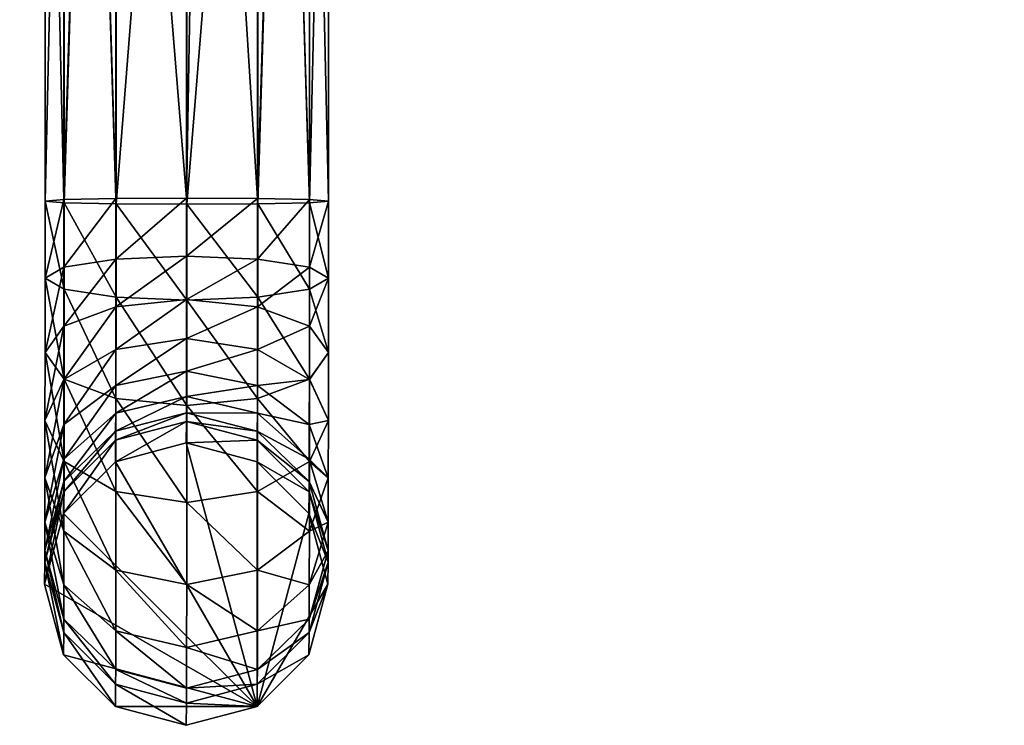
# Model space of a CAD drawing. Header units: inches. Extents: x -5 to 5, y -6.2 to 6.2.
# Tile 2 of 12: x -1.1 to 2.5, y -6.2 to -3.6. Entities that reach past the tile are written whole.
import ezdxf

# ---------------------------------------------------------------- set-up
doc = ezdxf.new("R2010")
doc.units = ezdxf.units.IN
doc.layers.get('0').update_dxf_attribs({"true_color": 0xc2ced6})

msp = doc.modelspace()

# ---------------------------------------------------------------- meshes
mesh = msp.add_polyface()
corners = [(-0.83, -0.8341, 32.2208), (-0.8828, -0.6374, 32.1677), (-0.8859, -0.6446, 28.9723), (-0.8331, -0.8414, 28.9719), (-0.83, -0.4404, 32.2199), (-0.8331, -0.4477, 28.9731), (-0.8139, -0.5821, 21.7959), (-0.9307, -4.301, 33.928), (-0.8371, -1.2384, 34.0145), (-0.9307, -1.2636, 33.9211), (-0.9312, -4.2898, 33.4162), (-0.9312, -1.2648, 33.4093), (-0.8378, -1.24, 33.3157), (-0.9995, -1.3328, 33.6654), (-0.9995, -4.2954, 33.6721), (-3.0905, -0.2832, 34.2703), (-3.4398, -0.6324, 34.365), (2.4657, -0.6324, 34.3594), (-0.7956, -0.4592, 32.6003), (-0.843, -0.6364, 32.6007), (-0.8429, -0.636, 32.7582), (-0.7954, -0.4589, 32.7578), (-0.7956, -0.8135, 32.6011), (-0.7954, -0.8132, 32.7586), (-0.7248, -1.0452, 32.759), (-0.8974, -0.8716, 33.0288), (-0.8977, -0.8722, 32.7588), (-0.9608, -0.6356, 32.965), (-0.961, -0.636, 32.7583), (-0.8974, -0.3992, 33.0277), (-0.8977, -0.3998, 32.7577), (-0.7248, -0.2269, 32.7572), (-0.9392, -0.8973, 32.129), (-0.9388, -0.8962, 32.6014), (-0.9611, -0.8529, 32.6013), (-0.9616, -0.8539, 32.1289), (-0.9129, -0.9383, 32.129), (-0.9124, -0.9373, 32.6015), (-0.9616, -0.4209, 32.1279), (-0.9611, -0.4199, 32.6003), (-0.9124, -0.3355, 32.6001), (-0.9129, -0.3366, 32.1277)]
mesh.append_faces([[corners[k] for k in face] for face in [(24, 25, 26), (30, 29, 31)]], dxfattribs={"vtx0": -1, "vtx1": -1})
mesh.append_faces([[corners[k] for k in face] for face in [(2, 3, 0), (5, 2, 1), (40, 37, 19), (26, 30, 20)]], dxfattribs={"vtx0": -1, "vtx1": -1, "vtx2": -1})
mesh.append_faces([[corners[k] for k in face] for face in [(3, 2, 6), (7, 8, 9), (10, 11, 12), (32, 33, 34), (34, 35, 32), (36, 37, 33), (33, 32, 36), (38, 39, 40), (40, 41, 38), (35, 34, 39), (39, 38, 35), (40, 33, 37), (40, 19, 18), (36, 35, 38), (36, 38, 41), (26, 20, 23), (21, 30, 31)]], dxfattribs={"vtx0": -1, "vtx2": -1})
mesh.append_faces([[corners[k] for k in face] for face in [(0, 1, 2), (1, 4, 5), (9, 13, 14), (13, 11, 10), (15, 16, 17), (18, 19, 20), (20, 21, 18), (19, 22, 23), (23, 20, 19), (25, 27, 28), (28, 26, 25), (27, 29, 30), (30, 28, 27), (40, 39, 33), (22, 19, 37), (21, 20, 30), (24, 26, 23)]], dxfattribs={"vtx1": -1, "vtx2": -1})
mesh.append_faces([[corners[k] for k in face] for face in [(39, 34, 33), (36, 32, 35), (26, 28, 30)]], dxfattribs={"vtx2": -1})
mesh = msp.add_polyface()
corners = [(-0.1152, -0.8102, 25.3887), (-0.0074, -0.7164, 14.6291), (-0.0433, -0.7476, 18.2145), (-0.1155, -0.8292, 11.0413), (0.0285, -0.6851, 11.0452), (-0.0201, -0.7977, 7.4391), (1.845, -2.5631, 33.6655), (1.9278, -2.5638, 33.3554), (1.9278, -2.6425, 33.3556), (1.845, -2.6418, 33.6657), (1.9284, -2.5624, 33.9755), (1.9284, -2.6411, 33.9757), (2.1545, -2.6431, 33.1284), (2.1555, -2.6406, 34.2024), (2.1555, -2.5619, 34.2022), (2.1545, -2.5643, 33.1282), (-0.0447, -1.2648, 33.4085), (0.0241, -1.3328, 33.6645), (0.0241, -4.2954, 33.6712), (-0.0442, -1.2636, 33.9203), (-0.0442, -4.301, 33.9271), (1.7663, -1.3328, 33.6628), (1.8595, -1.24, 33.3131), (1.8595, -2.5639, 33.3161), (1.7663, -2.5631, 33.6656), (2.1151, -2.5645, 33.0601), (1.8602, -1.2384, 34.0119), (1.8602, -2.5623, 34.0149), (2.1162, -0.982, 34.2669), (-0.1383, -1.24, 33.315), (-0.2322, -1.1463, 33.221), (-0.4328, -1.0927, 33.1674), (-0.252, -1.0444, 33.1186), (2.1151, -0.9848, 33.0565), (-0.1923, -0.9848, 33.0587), (-0.1376, -1.2384, 34.0138), (-0.0791, -0.8716, 33.028), (2.4644, -0.6356, 32.9617), (-0.4872, -1.0756, 34.1762), (-0.2314, -1.1443, 34.1075), (2.4657, -0.6324, 34.3594), (-3.4398, -0.6324, 34.365), (-0.0794, -0.8722, 32.758), (-0.0161, -0.636, 32.7574), (-0.0159, -0.6356, 32.9641), (-0.0167, -0.8539, 32.128), (-0.0163, -0.8529, 32.6004), (-0.065, -0.9373, 32.6007), (-0.0654, -0.9383, 32.1282), (-0.0163, -0.4199, 32.5994)]
mesh.append_faces([[corners[k] for k in face] for face in [(9, 13, 11), (6, 15, 7), (49, 47, 46)]], dxfattribs={"vtx0": -1})
mesh.append_faces([[corners[k] for k in face] for face in [(1, 3, 4)]], dxfattribs={"vtx0": -1, "vtx1": -1})
mesh.append_faces([[corners[k] for k in face] for face in [(4, 3, 5)]], dxfattribs={"vtx0": -1, "vtx1": -1, "vtx2": -1})
mesh.append_faces([[corners[k] for k in face] for face in [(0, 1, 2), (21, 17, 16), (22, 16, 29), (22, 29, 30), (22, 30, 31), (22, 31, 32), (33, 32, 34), (26, 35, 19), (21, 19, 17), (33, 34, 36), (28, 38, 39), (26, 39, 35), (45, 46, 47), (47, 48, 45), (27, 23, 25)]], dxfattribs={"vtx0": -1, "vtx2": -1})
mesh.append_faces([[corners[k] for k in face] for face in [(6, 7, 8), (8, 9, 6), (10, 6, 9), (9, 11, 10), (16, 17, 18), (17, 19, 20), (21, 22, 23), (23, 24, 21), (25, 23, 22), (26, 21, 24), (24, 27, 26), (28, 26, 27), (22, 21, 16), (33, 22, 32), (21, 26, 19), (37, 33, 36), (26, 28, 39), (28, 40, 41), (42, 43, 44)]], dxfattribs={"vtx1": -1, "vtx2": -1})
mesh.append_faces([[corners[k] for k in face] for face in [(9, 8, 12), (6, 10, 14), (27, 24, 23)]], dxfattribs={"vtx2": -1})
mesh = msp.add_polyface()
corners = [(-0.4887, -1.0302, 32.5619), (-0.6858, -0.9779, 32.3651), (-0.689, -0.9855, 28.9721), (-0.4921, -1.0383, 28.9728), (-0.83, -0.8341, 32.2208), (-0.8331, -0.8414, 28.9719), (-0.653, -0.9543, 25.382), (-0.6171, -0.923, 21.7949), (-0.5811, -0.8917, 18.2078), (-0.5452, -0.8605, 14.6225), (-0.7971, -0.8102, 25.3818), (-0.7612, -0.7789, 21.7947), (-0.6149, -0.8538, 34.4612), (-0.4869, -0.8881, 34.4612), (-0.4861, -0.8862, 35.288), (-0.6141, -0.8519, 35.288), (-0.744, -1.1463, 33.2215), (-0.5435, -1.0927, 33.1675), (-0.4882, -1.1076, 33.1526), (-0.4882, -4.2841, 33.1598), (-0.7432, -4.3051, 34.1152), (-0.7432, -1.1443, 34.108), (-0.8371, -1.2384, 34.0145), (-0.4872, -1.0756, 34.1762), (-0.744, -4.2856, 33.2286), (-0.8378, -1.24, 33.3157), (2.1162, -0.982, 34.2669), (-3.0905, -0.982, 34.2718), (-0.7956, -0.8135, 32.6011), (-0.6659, -0.9432, 32.6012), (-0.6657, -0.9429, 32.7587), (-0.4887, -0.9907, 32.6012), (-0.4885, -0.9904, 32.7587), (-0.7244, -1.0444, 33.1191), (-0.7248, -1.0452, 32.759), (-0.4885, -1.1085, 32.7589), (-0.7842, -0.9848, 33.0593), (-0.8974, -0.8716, 33.0288), (-0.5379, -1.1548, 32.1292), (-0.5374, -1.1538, 32.6016), (-0.9124, -0.9373, 32.6015), (-0.9129, -0.9383, 32.129), (-0.4404, -1.1548, 32.1291), (-0.44, -1.1538, 32.6015), (-0.0654, -0.9383, 32.1282), (-0.7954, -0.8132, 32.7586)]
mesh.append_faces([[corners[k] for k in face] for face in [(41, 42, 38)]], dxfattribs={"vtx0": -1})
mesh.append_faces([[corners[k] for k in face] for face in [(17, 35, 18)]], dxfattribs={"vtx0": -1, "vtx1": -1})
mesh.append_faces([[corners[k] for k in face] for face in [(2, 3, 0), (5, 2, 1), (3, 2, 6), (3, 6, 7), (3, 7, 8), (3, 8, 9), (2, 9, 8), (2, 8, 7), (2, 7, 6), (16, 18, 19), (23, 26, 27)]], dxfattribs={"vtx0": -1, "vtx1": -1, "vtx2": -1})
mesh.append_faces([[corners[k] for k in face] for face in [(2, 5, 10), (2, 10, 11), (20, 21, 22), (24, 25, 16), (17, 34, 35), (34, 33, 36), (34, 36, 37), (38, 39, 40), (40, 41, 38), (42, 43, 39), (39, 38, 42), (29, 40, 39), (31, 39, 43), (41, 44, 42), (34, 45, 30), (35, 30, 32)]], dxfattribs={"vtx0": -1, "vtx2": -1})
mesh.append_faces([[corners[k] for k in face] for face in [(0, 1, 2), (1, 4, 5), (12, 13, 14), (14, 15, 12), (23, 21, 20), (28, 29, 30), (29, 31, 32), (32, 30, 29), (17, 33, 34), (29, 28, 40), (31, 29, 39), (35, 34, 30)]], dxfattribs={"vtx1": -1, "vtx2": -1})
mesh.append_faces([[corners[k] for k in face] for face in [(16, 17, 18)]], dxfattribs={"vtx2": -1})
mesh = msp.add_polyface()
corners = [(-0.1475, -0.8325, 32.9021), (-0.2917, -0.977, 32.7584), (-0.2953, -0.9855, 28.9738), (-0.4887, -1.0302, 32.5619), (-0.4921, -1.0383, 28.9728), (-0.1512, -0.8414, 28.975), (-0.2593, -0.9543, 25.386), (-0.4562, -1.007, 25.3835), (-0.5452, -0.8605, 14.6225), (-0.3483, -0.9132, 14.624), (-0.3843, -0.9445, 18.2093), (-0.4202, -0.9757, 21.7964), (-0.1515, -0.8605, 14.6264), (-0.1874, -0.8917, 18.2118), (-0.2234, -0.923, 21.7989), (-0.1383, -1.24, 33.315), (-0.0447, -1.2648, 33.4085), (-0.0447, -4.2898, 33.4153), (-0.2322, -1.1463, 33.221), (-0.2322, -4.2856, 33.2281), (-0.1376, -1.2384, 34.0138), (-0.2314, -1.1443, 34.1075), (-0.2313, -4.3051, 34.1147), (-0.0442, -1.2636, 33.9203), (-0.0442, -4.301, 33.9271), (-0.4328, -1.0927, 33.1674), (-0.4882, -4.2841, 33.1598), (-0.4882, -1.1076, 33.1526), (-0.4872, -1.0756, 34.1762), (-0.4872, -4.3067, 34.1835), (-0.4887, -0.9907, 32.6012), (-0.3115, -0.9432, 32.6009), (-0.3114, -0.9429, 32.7584), (-0.4885, -0.9904, 32.7587), (-0.1817, -0.8132, 32.758), (-0.252, -1.0444, 33.1186), (-0.4885, -1.1085, 32.7589), (-0.2523, -1.0452, 32.7586), (-0.0794, -0.8722, 32.758), (-0.0791, -0.8716, 33.028), (-0.1923, -0.9848, 33.0587), (-0.0654, -0.9383, 32.1282), (-0.065, -0.9373, 32.6007), (-0.44, -1.1538, 32.6015), (-0.4404, -1.1548, 32.1291), (-0.1818, -0.8135, 32.6005), (-0.9129, -0.9383, 32.129), (-0.0167, -0.8539, 32.128)]
mesh.append_faces([[corners[k] for k in face] for face in [(25, 26, 27), (38, 39, 37)]], dxfattribs={"vtx0": -1, "vtx1": -1})
mesh.append_faces([[corners[k] for k in face] for face in [(4, 2, 1), (5, 2, 6), (2, 4, 7), (2, 7, 6), (4, 8, 9), (4, 9, 10), (4, 10, 11), (4, 11, 7), (6, 7, 11), (6, 11, 10), (6, 10, 9), (6, 9, 12), (6, 12, 13), (6, 13, 14), (35, 27, 36)]], dxfattribs={"vtx0": -1, "vtx1": -1, "vtx2": -1})
mesh.append_faces([[corners[k] for k in face] for face in [(35, 36, 37), (37, 39, 40), (37, 40, 35), (41, 42, 43), (43, 44, 41), (45, 43, 42), (46, 47, 41), (36, 33, 32), (37, 32, 34)]], dxfattribs={"vtx0": -1, "vtx2": -1})
mesh.append_faces([[corners[k] for k in face] for face in [(0, 1, 2), (1, 3, 4), (15, 16, 17), (18, 15, 19), (20, 21, 22), (23, 20, 24), (25, 18, 19), (21, 28, 29), (30, 31, 32), (32, 33, 30), (34, 32, 31), (31, 30, 43), (45, 31, 43), (37, 36, 32), (38, 37, 34)]], dxfattribs={"vtx1": -1, "vtx2": -1})
mesh.append_faces([[corners[k] for k in face] for face in [(35, 25, 27)]], dxfattribs={"vtx2": -1})
mesh = msp.add_polyface()
corners = [(-0.744, -1.1463, 33.2215), (-0.4882, -4.2841, 33.1598), (-0.744, -4.2856, 33.2286), (-0.9307, -4.301, 33.928), (-0.7432, -4.3051, 34.1152), (-0.8371, -1.2384, 34.0145), (-0.4872, -4.3067, 34.1835), (-0.4872, -1.0756, 34.1762), (-0.744, -4.5047, 33.2185), (-0.4882, -4.494, 33.1501), (-0.9312, -4.2898, 33.4162), (-0.8378, -1.24, 33.3157), (-0.9995, -4.2954, 33.6721), (-0.9307, -1.2636, 33.9211), (-0.7432, -4.6425, 34.0995), (-0.9307, -4.6133, 33.9135), (-0.4872, -4.6531, 34.1674), (-0.9312, -4.5338, 33.4049), (-0.7441, -4.6766, 33.172), (-0.4882, -4.6509, 33.1077), (-0.9995, -1.3328, 33.6654), (-0.9995, -4.5736, 33.6593), (-0.9312, -4.7465, 33.3474), (-0.9996, -4.8421, 33.5867), (-3.2159, -3.3464, 33.8965), (-1.9092, -3.4415, 33.8006), (-1.9091, -3.3464, 33.8952), (-1.9091, -3.2168, 33.9296), (-3.1811, -3.2168, 33.9308), (-1.9091, -3.0874, 33.8946), (-3.2159, -3.0874, 33.8959), (-1.9095, -3.442, 33.5416), (-1.9093, -3.4765, 33.6712), (-3.2418, -3.446, 33.5576), (-3.2416, -3.4454, 33.7871), (-1.9093, -2.9583, 33.67), (-3.2416, -2.9888, 33.7861), (-1.9092, -2.9928, 33.7996), (-1.9096, -3.218, 33.4115), (-1.9095, -3.3474, 33.4465), (-3.2163, -3.3474, 33.4478), (-1.9095, -3.0884, 33.4459), (-3.1816, -3.218, 33.4127), (-3.2163, -3.0884, 33.4472), (-1.9095, -2.9933, 33.5405)]
mesh.append_faces([[corners[k] for k in face] for face in [(25, 27, 26)]], dxfattribs={"vtx0": -1})
mesh.append_faces([[corners[k] for k in face] for face in [(35, 36, 37)]], dxfattribs={"vtx0": -1, "vtx1": -1})
mesh.append_faces([[corners[k] for k in face] for face in [(0, 1, 2), (3, 4, 5), (4, 6, 7), (8, 2, 1), (1, 9, 8), (2, 10, 11), (12, 3, 13), (14, 4, 3), (3, 15, 14), (16, 6, 4), (4, 14, 16), (17, 10, 2), (2, 8, 17), (18, 8, 9), (9, 19, 18), (10, 12, 20), (15, 3, 12), (12, 21, 15), (21, 12, 10), (10, 17, 21), (22, 17, 8), (8, 18, 22), (23, 21, 17), (17, 22, 23)]], dxfattribs={"vtx0": -1, "vtx1": -1, "vtx2": -1})
mesh.append_faces([[corners[k] for k in face] for face in [(24, 25, 26), (43, 44, 41), (25, 31, 39), (25, 39, 38), (25, 38, 41), (25, 41, 44), (25, 44, 35), (25, 35, 37), (25, 37, 29), (25, 29, 27)]], dxfattribs={"vtx0": -1, "vtx2": -1})
mesh.append_faces([[corners[k] for k in face] for face in [(26, 27, 28), (27, 29, 30), (31, 32, 33), (32, 25, 34), (38, 39, 40), (41, 38, 42)]], dxfattribs={"vtx1": -1, "vtx2": -1})
mesh.append_faces([[corners[k] for k in face] for face in [(25, 32, 31)]], dxfattribs={"vtx2": -1})
mesh = msp.add_polyface()
corners = [(0.0241, -4.2954, 33.6712), (-0.0447, -4.2898, 33.4153), (-0.0447, -1.2648, 33.4085), (-0.0442, -4.301, 33.9271), (0.0241, -1.3328, 33.6645), (-0.0447, -4.5338, 33.404), (0.0241, -4.5736, 33.6583), (-0.2322, -4.2856, 33.2281), (-0.1383, -1.24, 33.315), (-0.1376, -1.2384, 34.0138), (-0.2313, -4.3051, 34.1147), (-0.0442, -4.6133, 33.9127), (-0.2322, -4.5047, 33.218), (-0.0447, -4.7465, 33.3465), (-0.4328, -1.0927, 33.1674), (-0.4882, -4.2841, 33.1598), (-0.4872, -4.3067, 34.1835), (-0.2314, -1.1443, 34.1075), (-0.2314, -4.6425, 34.0991), (-0.4882, -4.494, 33.1501), (-0.2322, -4.6766, 33.1715), (-0.4872, -4.6531, 34.1674), (-0.4882, -4.6509, 33.1077), (0.9342, -3.2168, 33.9269), (0.9342, -3.3464, 33.8925), (2.2409, -3.3464, 33.8913), (0.934, -3.4765, 33.6684), (2.2664, -3.4454, 33.7819), (0.9341, -3.4415, 33.7979), (0.9342, -3.0874, 33.8919), (2.2063, -3.2168, 33.9257), (0.9339, -3.442, 33.5388), (2.2662, -3.446, 33.5523), (2.2409, -3.0874, 33.8907), (0.9341, -2.9928, 33.7969), (0.934, -2.9583, 33.6673), (2.2664, -2.9888, 33.7808), (0.9339, -2.9933, 33.5378), (2.2662, -2.9894, 33.5513), (0.9337, -3.218, 33.4088), (0.9338, -3.0884, 33.4432), (2.2405, -3.0884, 33.442), (0.9338, -3.3474, 33.4438), (2.2058, -3.218, 33.4076), (2.2405, -3.3474, 33.4426)]
mesh.append_faces([[corners[k] for k in face] for face in [(31, 39, 42)]], dxfattribs={"vtx0": -1})
mesh.append_faces([[corners[k] for k in face] for face in [(26, 27, 28), (31, 32, 26)]], dxfattribs={"vtx0": -1, "vtx1": -1})
mesh.append_faces([[corners[k] for k in face] for face in [(0, 1, 2), (3, 0, 4), (5, 1, 0), (0, 6, 5), (7, 8, 1), (3, 9, 10), (6, 0, 3), (3, 11, 6), (12, 7, 1), (1, 5, 12), (13, 5, 6), (14, 7, 15), (16, 10, 17), (11, 3, 10), (10, 18, 11), (19, 15, 7), (7, 12, 19), (20, 12, 5), (18, 10, 16), (16, 21, 18), (22, 19, 12), (12, 20, 22)]], dxfattribs={"vtx0": -1, "vtx1": -1, "vtx2": -1})
mesh.append_faces([[corners[k] for k in face] for face in [(33, 34, 29), (44, 31, 42), (31, 28, 24), (31, 24, 23), (31, 23, 29), (31, 29, 34), (31, 34, 35), (31, 35, 37), (31, 37, 40), (31, 40, 39)]], dxfattribs={"vtx0": -1, "vtx2": -1})
mesh.append_faces([[corners[k] for k in face] for face in [(23, 24, 25), (29, 23, 30), (35, 34, 36), (37, 35, 38), (39, 40, 41), (42, 39, 43)]], dxfattribs={"vtx1": -1, "vtx2": -1})
mesh.append_faces([[corners[k] for k in face] for face in [(31, 26, 28)]], dxfattribs={"vtx2": -1})
mesh = msp.add_polyface()
corners = [(0.0241, -4.5736, 33.6583), (0.0241, -4.8421, 33.5857), (-0.0447, -4.7465, 33.3465), (-0.0442, -4.6133, 33.9127), (-0.0443, -4.9377, 33.825), (-0.0447, -4.5338, 33.404), (-0.2322, -4.6766, 33.1715), (-0.0448, -4.9387, 33.2425), (0.0239, -5.0868, 33.4533), (-0.2314, -4.6425, 34.0991), (-0.2315, -5.0077, 34.0003), (-0.0444, -5.2348, 33.6642), (-0.2323, -4.8303, 33.0883), (-0.045, -5.1017, 33.097), (0.0238, -5.2944, 33.2681), (-0.4872, -4.6531, 34.1674), (-0.4873, -5.0333, 34.0647), (-0.2316, -5.3432, 33.8187), (-0.4883, -4.7906, 33.0321), (-0.4882, -4.6509, 33.1077), (-0.2324, -4.9607, 32.972), (-0.0452, -5.227, 32.918), (-0.4875, -5.3829, 33.8754), (-0.4884, -4.9091, 32.9263), (-0.2326, -5.0609, 32.8287), (-0.4885, -5.0001, 32.7962), (-0.2327, -5.1261, 32.6646), (-0.0453, -5.308, 32.714), (-0.4887, -5.0595, 32.6467), (-0.2329, -5.1588, 32.4529), (-0.4888, -5.0907, 32.4449), (-0.2338, -5.2365, 31.5877), (-0.0456, -5.3449, 32.4755), (-0.4897, -5.1682, 31.5818)]
mesh.append_faces([[corners[k] for k in face] for face in [(0, 1, 2), (1, 0, 3), (3, 4, 1), (5, 2, 6), (7, 2, 1), (1, 8, 7), (4, 3, 9), (9, 10, 4), (8, 1, 4), (4, 11, 8), (12, 6, 2), (2, 7, 12), (13, 7, 8), (8, 14, 13), (10, 9, 15), (15, 16, 10), (11, 4, 10), (10, 17, 11), (14, 8, 11), (18, 19, 6), (6, 12, 18), (20, 12, 7), (7, 13, 20), (21, 13, 14), (17, 10, 16), (16, 22, 17), (23, 18, 12), (12, 20, 23), (24, 20, 13), (13, 21, 24), (25, 23, 20), (20, 24, 25), (26, 24, 21), (21, 27, 26), (28, 25, 24), (24, 26, 28), (29, 26, 27), (30, 28, 26), (26, 29, 30), (31, 29, 32), (33, 30, 29)]], dxfattribs={"vtx0": -1, "vtx1": -1, "vtx2": -1})
mesh.append_faces([[corners[k] for k in face] for face in [(29, 31, 33)]], dxfattribs={"vtx0": -1, "vtx2": -1})
mesh = msp.add_polyface()
corners = [(-0.7433, -5.0077, 34.0008), (-0.7432, -4.6425, 34.0995), (-0.9307, -4.6133, 33.9135), (-0.9308, -4.9377, 33.8259), (-0.4873, -5.0333, 34.0647), (-0.4872, -4.6531, 34.1674), (-0.7441, -4.8303, 33.0888), (-0.7441, -4.6766, 33.172), (-0.4882, -4.6509, 33.1077), (-0.4883, -4.7906, 33.0321), (-0.9995, -4.5736, 33.6593), (-0.9996, -4.8421, 33.5867), (-0.7434, -5.3432, 33.8192), (-0.9309, -5.2348, 33.665), (-0.4875, -5.3829, 33.8754), (-0.9313, -4.9387, 33.2433), (-0.9312, -4.7465, 33.3474), (-0.7442, -4.9607, 32.9724), (-0.4884, -4.9091, 32.9263), (-0.9997, -5.0868, 33.4542), (-0.9315, -5.1017, 33.0979), (-0.7444, -5.0609, 32.8292), (-0.4885, -5.0001, 32.7962), (-0.9311, -5.487, 33.4401), (-0.9999, -5.2944, 33.269), (-0.9316, -5.227, 32.9188), (-0.7445, -5.1261, 32.6651), (-0.4887, -5.0595, 32.6467), (-1.0001, -5.4538, 33.0411), (-0.9318, -5.308, 32.7148), (-0.7447, -5.1588, 32.4534), (-0.4888, -5.0907, 32.4449), (-0.7456, -5.2365, 31.5881), (-0.9329, -5.4231, 31.6051), (-0.4897, -5.1682, 31.5818), (-0.9321, -5.3449, 32.4763)]
mesh.append_faces([[corners[k] for k in face] for face in [(0, 1, 2), (2, 3, 0), (4, 5, 1), (1, 0, 4), (6, 7, 8), (8, 9, 6), (3, 2, 10), (10, 11, 3), (12, 0, 3), (3, 13, 12), (14, 4, 0), (0, 12, 14), (15, 16, 7), (7, 6, 15), (17, 6, 9), (9, 18, 17), (13, 3, 11), (11, 19, 13), (19, 11, 16), (16, 15, 19), (20, 15, 6), (6, 17, 20), (21, 17, 18), (18, 22, 21), (23, 13, 19), (24, 19, 15), (15, 20, 24), (25, 20, 17), (17, 21, 25), (26, 21, 22), (22, 27, 26), (28, 24, 20), (20, 25, 28), (29, 25, 21), (21, 26, 29), (30, 26, 27), (27, 31, 30), (32, 30, 31), (35, 29, 26), (26, 30, 35)]], dxfattribs={"vtx0": -1, "vtx1": -1, "vtx2": -1})
mesh.append_faces([[corners[k] for k in face] for face in [(30, 32, 33), (31, 34, 32)]], dxfattribs={"vtx0": -1, "vtx2": -1})
mesh = msp.add_polyface()
corners = [(-0.7437, -5.628, 33.5652), (-0.7434, -5.3432, 33.8192), (-0.9309, -5.2348, 33.665), (-0.9311, -5.487, 33.4401), (-0.4877, -5.6796, 33.6108), (-0.4875, -5.3829, 33.8754), (-0.9997, -5.0868, 33.4542), (-0.9999, -5.2944, 33.269), (-0.744, -5.8467, 33.2525), (-0.9314, -5.6806, 33.1632), (-0.488, -5.9074, 33.2849), (-1.0001, -5.4538, 33.0411), (-0.7443, -5.9868, 32.8994), (-0.9317, -5.8049, 32.8501), (-0.4884, -6.0534, 32.9173), (-0.4896, -6.1877, 31.6733), (-0.4887, -6.1073, 32.569), (-0.7446, -6.0392, 32.5609), (-0.7455, -6.1194, 31.6674), (-0.932, -5.8532, 32.5384), (-0.9328, -5.9328, 31.6508), (-1.0006, -5.599, 32.5074), (-1.0014, -5.678, 31.628), (-0.9321, -5.3449, 32.4763), (-0.9329, -5.4231, 31.6051), (-0.7447, -5.1588, 32.4534), (-1.0003, -5.5565, 32.7825), (-0.9316, -5.227, 32.9188), (-0.9318, -5.308, 32.7148), (-0.2337, -6.1194, 31.6669), (-0.7456, -5.2365, 31.5881), (-0.4897, -5.1682, 31.5818)]
mesh.append_faces([[corners[k] for k in face] for face in [(0, 1, 2), (2, 3, 0), (4, 5, 1), (1, 0, 4), (6, 7, 3), (8, 0, 3), (3, 9, 8), (10, 4, 0), (0, 8, 10), (9, 3, 7), (7, 11, 9), (12, 8, 9), (9, 13, 12), (14, 10, 8), (8, 12, 14), (15, 16, 17), (18, 17, 19), (20, 19, 21), (22, 21, 23), (24, 23, 25), (13, 9, 11), (11, 26, 13), (17, 12, 13), (13, 19, 17), (16, 14, 12), (12, 17, 16), (26, 11, 27), (27, 28, 26), (19, 13, 26), (26, 21, 19), (21, 26, 28), (28, 23, 21)]], dxfattribs={"vtx0": -1, "vtx1": -1, "vtx2": -1})
mesh.append_faces([[corners[k] for k in face] for face in [(17, 18, 15), (19, 20, 18), (21, 22, 20), (23, 24, 22), (29, 18, 20), (29, 20, 22), (29, 22, 24), (29, 24, 30), (29, 30, 31)]], dxfattribs={"vtx0": -1, "vtx2": -1})
mesh.append_faces([[corners[k] for k in face] for face in [(29, 15, 18)]], dxfattribs={"vtx2": -1})
mesh = msp.add_polyface()
corners = [(-0.0444, -5.2348, 33.6642), (-0.0447, -5.487, 33.4392), (0.0238, -5.2944, 33.2681), (0.0235, -5.4538, 33.0401), (-0.0452, -5.227, 32.918), (-0.2316, -5.3432, 33.8187), (-0.2319, -5.628, 33.5647), (-0.0449, -5.6806, 33.1623), (-0.0453, -5.308, 32.714), (0.0233, -5.5565, 32.7815), (-0.4875, -5.3829, 33.8754), (-0.4877, -5.6796, 33.6108), (-0.2322, -5.8467, 33.252), (-0.0452, -5.8049, 32.8492), (-0.0456, -5.3449, 32.4755), (0.023, -5.599, 32.5064), (-0.488, -5.9074, 33.2849), (-0.2325, -5.9868, 32.8989), (-0.0455, -5.8532, 32.5375), (-0.2329, -5.1588, 32.4529), (-0.0464, -5.4231, 31.6042), (0.0222, -5.678, 31.627), (-0.4884, -6.0534, 32.9173), (-0.2328, -6.0392, 32.5604), (-0.0464, -5.9328, 31.65), (-0.2338, -5.2365, 31.5877), (-0.4887, -6.1073, 32.569), (-0.2337, -6.1194, 31.6669), (-0.4896, -6.1877, 31.6733), (-0.4897, -5.1682, 31.5818)]
mesh.append_faces([[corners[k] for k in face] for face in [(27, 21, 24)]], dxfattribs={"vtx0": -1})
mesh.append_faces([[corners[k] for k in face] for face in [(0, 1, 2), (2, 3, 4), (1, 0, 5), (5, 6, 1), (3, 2, 1), (1, 7, 3), (8, 4, 3), (3, 9, 8), (6, 5, 10), (10, 11, 6), (7, 1, 6), (6, 12, 7), (9, 3, 7), (7, 13, 9), (14, 8, 9), (9, 15, 14), (12, 6, 11), (11, 16, 12), (13, 7, 12), (12, 17, 13), (15, 9, 13), (13, 18, 15), (8, 14, 19), (20, 14, 15), (17, 12, 16), (16, 22, 17), (18, 13, 17), (17, 23, 18), (21, 15, 18), (23, 17, 22), (22, 26, 23), (24, 18, 23), (27, 23, 26)]], dxfattribs={"vtx0": -1, "vtx1": -1, "vtx2": -1})
mesh.append_faces([[corners[k] for k in face] for face in [(15, 21, 20), (18, 24, 21), (14, 20, 25), (23, 27, 24), (26, 28, 27), (27, 29, 25), (27, 25, 20), (27, 20, 21)]], dxfattribs={"vtx0": -1, "vtx2": -1})

doc.saveas('drawing.dxf')
